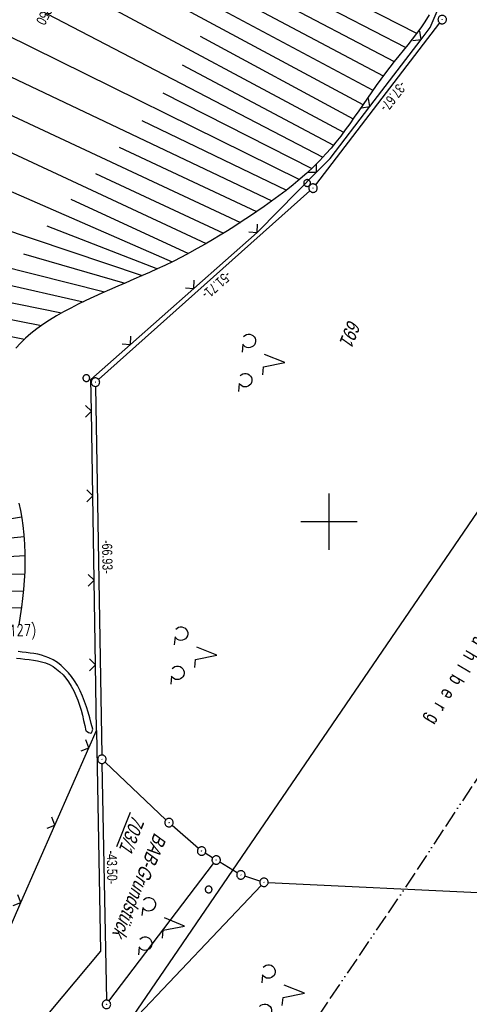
# Model space of a CAD drawing. Extents: x 508366 to 508911, y 448017 to 448810.
# Tile 32 of 46: x 508645 to 508725, y 448314 to 448489. Entities that reach past the tile are written whole.
import ezdxf

# ---------------------------------------------------------------- set-up
doc = ezdxf.new("R2010")
doc.units = 0
doc.header["$LTSCALE"] = 10
doc.header["$MEASUREMENT"] = 0
doc.linetypes.add('ACAD_ISO13W100', pattern=[36, 12, -3, 12, -3, 0, -3, 0, -3])
doc.linetypes.add('LT00', pattern=[0])
doc.layers.get('0').update_dxf_attribs({"linetype": 'LT00'})
for name, color, linetype in [('--EK_Haltung-Text', 140, 'LT00'), ('--EK_Schacht-Text', 5, 'LT00'), ('--EL_DFK_AB_L', 21, 'LT00'), ('--EL_DFK_AB_P', 7, 'LT00'), ('ABSTAND', 8, 'LT00'), ('AS_TEXT_A', 152, 'Continuous'), ('DFK_AB_FLNR', 7, 'Continuous'), ('DFK_AB_L', 21, 'LT00'), ('DFK_AB_P', 7, 'LT00'), ('DFK_BES-NAME', 255, 'LT00'), ('DFK_FLUR_NR', 250, 'LT00'), ('DFK_KATASTER', 250, 'LT00'), ('DFK_NUTZUNG', 250, 'LT00'), ('DFK_VERMPKT', 252, 'LT00'), ('GASLTG', 250, 'ACAD_ISO13W100'), ('STROM_FREILTG', 80, 'STROMFREILEITUNG'), ('V125_BOESCH', 250, 'LT00'), ('V125_BOSCHUNG', 250, 'LT00'), ('V125_RASTER', 250, 'LT00'), ('V125_RAUHGE', 250, 'LT00'), ('V125_ZAUN', 40, 'LT00')]:
    doc.layers.add(name, color=color, linetype=linetype)
doc.styles.add('Haltungsbeschriftung', font='ARIAL.TTF', dxfattribs={"width": 0.75})
doc.styles.add('schachtbeschriftung', font='romans.shx', dxfattribs={"width": 0.75, "height": 2})
doc.styles.get("Standard").update_dxf_attribs({"font": 'ARIAL.TTF'})
doc.styles.add('Strom', font='txt-alt.shx')
doc.styles.add('UNIR-O', font='unir_o.shx', dxfattribs={"height": 2.5})
doc.linetypes.add('STROMFREILEITUNG', pattern='A,12.7,-5.5,["xx",Strom,S=2.5,R=0,X=-2.6,Y=-0.85],-4.35', length=22.55)

# ---------------------------------------------------------------- blocks, each defined once
blk = doc.blocks.new('SYMB7010')
at = {"color": 0, "linetype": 'ByBlock'}
for points in [[(-0.031408, 0.499213), (-0.093728, 0.49134), (-0.15457, 0.475719), (-0.212975, 0.452595), (-0.268021, 0.422333), (-0.31884, 0.385411), (-0.36463, 0.342411), (-0.40467, 0.29401), (-0.438329, 0.240973), (-0.465074, 0.184136), (-0.484486, 0.124395), (-0.496256, 0.062692), (-0.5002, 0)], [(-0.5002, 0), (-0.496256, -0.062692), (-0.484486, -0.124395), (-0.465075, -0.184136), (-0.438329, -0.240973), (-0.404671, -0.29401), (-0.36463, -0.342411), (-0.31884, -0.385411), (-0.268021, -0.422333), (-0.212975, -0.452595), (-0.154571, -0.475719), (-0.093728, -0.49134), (-0.031408, -0.499213), (0.031408, -0.499213)], [(0.5002, 0), (0.496256, 0.062692), (0.484485, 0.124395), (0.465074, 0.184136), (0.438329, 0.240973), (0.40467, 0.29401), (0.36463, 0.342411), (0.31884, 0.385411), (0.268021, 0.422333), (0.212975, 0.452595), (0.15457, 0.475719), (0.093728, 0.49134), (0.031408, 0.499213), (-0.031408, 0.499213)], [(0.031408, -0.499213), (0.093728, -0.491341), (0.15457, -0.475719), (0.212975, -0.452595), (0.268021, -0.422333), (0.31884, -0.385411), (0.36463, -0.342411), (0.404671, -0.294011), (0.438329, -0.240974), (0.465075, -0.184136), (0.484486, -0.124395), (0.496256, -0.062692), (0.500201, 0)]]:
    blk.add_lwpolyline(points, dxfattribs=at)
blk = doc.blocks.new('SYMB7201')
at = {"color": 0, "linetype": 'ByBlock'}
for p, q in [((0, 0.385), (-0.11, 0.015)), ((-0.255, -0.385), (-0.115, -0.385)), ((0.445, -0.385), (0.585, -0.385))]:
    blk.add_line(p, q, dxfattribs=at)
for points in [[(0.25, 0.015), (0.11, 0.015), (0, 0.385)], [(-0.393816, -0.383308), (-0.416239, -0.362945), (-0.432849, -0.337617), (-0.442589, -0.308936), (-0.444836, -0.27873), (-0.439449, -0.248923), (-0.426769, -0.221415), (-0.407606, -0.197958), (-0.38318, -0.180047), (-0.355047, -0.168823), (-0.325, -0.165), (-0.294953, -0.168823), (-0.26682, -0.180047), (-0.242394, -0.197959), (-0.223231, -0.221415), (-0.210551, -0.248923), (-0.205164, -0.27873), (-0.207411, -0.308936), (-0.21715, -0.337617), (-0.233761, -0.362945), (-0.256184, -0.383308)], [(0.306185, -0.383308), (0.283761, -0.362945), (0.267151, -0.337617), (0.257411, -0.308936), (0.255164, -0.27873), (0.260552, -0.248923), (0.273231, -0.221415), (0.292394, -0.197958), (0.31682, -0.180047), (0.344953, -0.168823), (0.375, -0.165), (0.405047, -0.168823), (0.43318, -0.180047), (0.457606, -0.197959), (0.476769, -0.221415), (0.489449, -0.248923), (0.494836, -0.27873), (0.492589, -0.308936), (0.48285, -0.337617), (0.466239, -0.362945), (0.443816, -0.383308)]]:
    blk.add_lwpolyline(points, dxfattribs=at)
blk = doc.blocks.new('SYMB0003')
at = {"color": 0, "linetype": 'ByBlock'}
for p, q in [((-0.015712, 0), (0.010166, 0.012015)), ((0, -0.021257), (-0.015712, 0)), ((0.010166, 0.012015), (0, -0.021257))]:
    blk.add_line(p, q, dxfattribs=at)
for points in [[(-0.031395, 0.499013), (-0.093691, 0.491144), (-0.154509, 0.475528), (-0.21289, 0.452414), (-0.267913, 0.422164), (-0.318712, 0.385257), (-0.364484, 0.342274), (-0.404509, 0.293893), (-0.438154, 0.240877), (-0.464888, 0.184062), (-0.484292, 0.124345), (-0.496058, 0.062667), (-0.5, 0)], [(-0.5, 0), (-0.496058, -0.062667), (-0.484292, -0.124345), (-0.464888, -0.184062), (-0.438154, -0.240877), (-0.404509, -0.293893), (-0.364485, -0.342274), (-0.318712, -0.385257), (-0.267914, -0.422164), (-0.21289, -0.452414), (-0.154509, -0.475529), (-0.093691, -0.491144), (-0.031395, -0.499014), (0.031395, -0.499014)], [(0.5, 0), (0.496057, 0.062667), (0.484292, 0.124345), (0.464888, 0.184062), (0.438153, 0.240877), (0.404509, 0.293893), (0.364484, 0.342274), (0.318712, 0.385257), (0.267913, 0.422164), (0.21289, 0.452414), (0.154509, 0.475528), (0.093691, 0.491144), (0.031395, 0.499013), (-0.031395, 0.499013)], [(0.031395, -0.499014), (0.093691, -0.491144), (0.154509, -0.475529), (0.21289, -0.452414), (0.267914, -0.422164), (0.318712, -0.385257), (0.364485, -0.342274), (0.404509, -0.293893), (0.438154, -0.240877), (0.464889, -0.184062), (0.484292, -0.124345), (0.496058, -0.062667), (0.5, 0)]]:
    blk.add_lwpolyline(points, dxfattribs=at)
blk = doc.blocks.new('SYMB0024')
at = {"color": 0, "linetype": 'ByBlock'}
for p, q in [((-0.5, 0.5), (0, 0)), ((0, 0), (0.5, 0.5))]:
    blk.add_line(p, q, dxfattribs=at)

msp = doc.modelspace()

# ---------------------------------------------------------------- linework, layer by layer
at = {"layer": '--EL_DFK_AB_L'}
for p, q in [((508719.6, 448488.52), (508697.62, 448459.8)), ((508696.6, 448458.71), (508659.14, 448425.28)), ((508658.59, 448424.03), (508659.72, 448358.61)), ((508659.74, 448357.11), (508660.52, 448315.12)), ((508671.08, 448347.13), (508660.28, 448357.35)), ((508676.84, 448342.06), (508672.19, 448346.13)), ((508679.35, 448340.38), (508678.04, 448341.18)), ((508660.98, 448314.97), (508679.54, 448339.39)), ((508683.73, 448337.73), (508680.63, 448339.6)), ((508687.75, 448336.26), (508685.08, 448337.11)), ((508665.12, 448311.33), (508687.95, 448335.48))]:
    msp.add_line(p, q, dxfattribs=at)
at = {"layer": 'DFK_AB_L'}
for p, q in [((508719.6, 448488.52), (508697.62, 448459.8)), ((508696.6, 448458.71), (508659.14, 448425.28)), ((508658.59, 448424.03), (508659.72, 448358.61)), ((508659.74, 448357.11), (508660.52, 448315.12)), ((508671.08, 448347.13), (508660.28, 448357.35)), ((508676.84, 448342.06), (508672.19, 448346.13)), ((508679.35, 448340.38), (508678.04, 448341.18)), ((508660.98, 448314.97), (508679.54, 448339.39)), ((508683.73, 448337.73), (508680.63, 448339.6)), ((508687.75, 448336.26), (508685.08, 448337.11)), ((508665.12, 448311.33), (508687.95, 448335.48))]:
    msp.add_line(p, q, dxfattribs=at)
at = {"layer": 'DFK_KATASTER'}
msp.add_line((508689.21, 448335.99), (508733.61, 448333.9), dxfattribs=at)
at = {"layer": 'GASLTG', "ltscale": 0.025, "flags": 128}
msp.add_lwpolyline([(508829.58, 448509.13), (508815.58, 448489.57), (508788.21, 448447.58), (508743.49, 448380.52), (508713.38, 448334.92), (508684.57, 448292.36), (508672.95, 448274.68), (508664.36, 448261.8), (508662.53, 448254.94), (508662.16, 448247.9), (508661.91, 448233.84), (508662.16, 448203.25), (508660.94, 448126.78), (508660.23, 448085.78)], dxfattribs=at)
at = {"layer": 'STROM_FREILTG', "ltscale": 0.05, "flags": 128}
msp.add_lwpolyline([(508626.96, 448018.86), (508632.22, 448264), (508798.67, 448507.72), (508871.91, 448614.96)], dxfattribs=at)
at = {"layer": 'V125_BOESCH'}
for points in [[(508717.74, 448489.94), (508716.95, 448488.7), (508716.24, 448487.66), (508715.5, 448486.64), (508714.74, 448485.64), (508713.96, 448484.65), (508713.16, 448483.66), (508712.37, 448482.67), (508711.57, 448481.68), (508710.78, 448480.69), (508710, 448479.68), (508709.18, 448478.57), (508708.37, 448477.45), (508707.58, 448476.32), (508706.8, 448475.19), (508706.03, 448474.05), (508705.25, 448472.91), (508704.47, 448471.78), (508703.68, 448470.65), (508702.88, 448469.54), (508702.06, 448468.44), (508701.22, 448467.36), (508700.35, 448466.3), (508699.45, 448465.27), (508698.37, 448464.11), (508697.24, 448462.98), (508696.07, 448461.89), (508694.86, 448460.84), (508693.63, 448459.81), (508692.37, 448458.82), (508691.1, 448457.85), (508689.8, 448456.9), (508688.5, 448455.98), (508687.19, 448455.07), (508685.88, 448454.19), (508684.59, 448453.33), (508683.29, 448452.48), (508681.99, 448451.65), (508680.68, 448450.84), (508679.35, 448450.04), (508678.01, 448449.25), (508676.64, 448448.47), (508675.25, 448447.71), (508673.83, 448446.96), (508672.37, 448446.22), (508670.87, 448445.5), (508669.53, 448444.87), (508668.16, 448444.26), (508666.77, 448443.64), (508665.36, 448443.03), (508663.95, 448442.42), (508662.53, 448441.8), (508661.1, 448441.18), (508659.69, 448440.56), (508658.29, 448439.92), (508656.9, 448439.27), (508655.54, 448438.61), (508654.21, 448437.94), (508652.91, 448437.24), (508651.65, 448436.53), (508650.44, 448435.8), (508649.28, 448435.04), (508648.18, 448434.25), (508647.14, 448433.44), (508646.18, 448432.6), (508645.28, 448431.72), (508644.47, 448430.81)], [(508645.02, 448403.31), (508645.29, 448401.98), (508645.52, 448400.65), (508645.72, 448399.33), (508645.91, 448397.67), (508646.03, 448396.03), (508646.09, 448394.4), (508646.09, 448392.79), (508646.05, 448391.18), (508645.96, 448389.59), (508645.83, 448388), (508645.66, 448386.42), (508645.46, 448384.85), (508645.24, 448383.29), (508645, 448381.73)]]:
    msp.add_lwpolyline(points, dxfattribs=at)
at = {"layer": 'V125_BOSCHUNG'}
for p, q in [((508656.84, 448513.56), (508713.58, 448484.18)), ((508654.21, 448508.53), (508709.59, 448479.14)), ((508651.46, 448503.41), (508706.01, 448474.03)), ((508686.84, 448501.4), (508715.52, 448486.68)), ((508648.59, 448498.08), (508702.58, 448469.13)), ((508683.55, 448496.36), (508711.56, 448481.68)), ((508645.6, 448492.46), (508698.92, 448464.68)), ((508680.3, 448491.28), (508707.76, 448476.58)), ((508642.6, 448486.56), (508694.76, 448460.75)), ((508677.17, 448486.16), (508704.3, 448471.53)), ((508639.78, 448480.74), (508689.88, 448456.95)), ((508673.95, 448481.07), (508700.8, 448466.84)), ((508637.16, 448475.14), (508684.3, 448453.14)), ((508670.5, 448476.1), (508696.92, 448462.68)), ((508666.8, 448471.23), (508692.44, 448458.86)), ((508634.63, 448469.7), (508678.2, 448449.36)), ((508662.81, 448466.48), (508687.16, 448455.05)), ((508631.86, 448463.73), (508672.21, 448446.15)), ((508658.6, 448461.82), (508681.31, 448451.23)), ((508654.2, 448457.25), (508675.1, 448447.63)), ((508629, 448456.41), (508666.88, 448443.69)), ((508649.97, 448452.53), (508669.58, 448444.9)), ((508626.92, 448449.24), (508660.21, 448440.79)), ((508645.82, 448447.54), (508663.78, 448442.34)), ((508625.44, 448442.64), (508652.58, 448437.06)), ((508641.26, 448442.46), (508656.4, 448439.03)), ((508624.26, 448436.52), (508646.01, 448432.44)), ((508636.92, 448437.2), (508649.03, 448434.86)), ((508628.9, 448398.16), (508645.48, 448400.91)), ((508637.57, 448396.56), (508645.93, 448397.4)), ((508629.38, 448393.14), (508646.09, 448394.01)), ((508637.74, 448390.57), (508646.03, 448390.78)), ((508629.5, 448387.41), (508645.8, 448387.74)), ((508637.51, 448384.57), (508645.45, 448384.79))]:
    msp.add_line(p, q, dxfattribs=at)
at = {"layer": 'V125_RASTER'}
for p, q in [((508700, 448395), (508700, 448405)), ((508705, 448400), (508695, 448400))]:
    msp.add_line(p, q, dxfattribs=at)
at = {"layer": 'V125_RAUHGE'}
for points in [[(508658.09, 448363.21), (508657.83, 448364.21), (508657.57, 448365.21), (508657.29, 448366.2), (508656.99, 448367.18), (508656.66, 448368.14), (508656.29, 448369.09), (508655.87, 448370.02), (508655.39, 448370.93), (508654.86, 448371.81), (508654.35, 448372.53), (508653.79, 448373.23), (508653.18, 448373.88), (508652.53, 448374.48), (508651.83, 448375.02), (508651.1, 448375.49), (508650.33, 448375.88), (508649.69, 448376.13), (508649.03, 448376.33), (508648.36, 448376.49), (508647.68, 448376.62), (508646.98, 448376.72), (508646.29, 448376.81), (508645.59, 448376.89), (508644.89, 448376.97)], [(508644.57, 448375.8), (508645.32, 448375.72), (508646.07, 448375.65), (508646.83, 448375.57), (508647.58, 448375.47), (508648.32, 448375.35), (508649.04, 448375.18), (508649.74, 448374.96), (508650.41, 448374.67), (508651.07, 448374.3), (508651.7, 448373.87), (508652.28, 448373.37), (508652.83, 448372.82), (508653.34, 448372.24), (508653.8, 448371.62), (508654.3, 448370.84), (508654.74, 448370.03), (508655.13, 448369.2), (508655.47, 448368.34), (508655.77, 448367.47), (508656.03, 448366.58), (508656.27, 448365.68), (508656.48, 448364.77), (508656.69, 448363.85), (508656.88, 448362.93)], [(508656.88, 448362.93), (508657.12, 448362.77), (508657.35, 448362.64), (508657.56, 448362.54), (508657.74, 448362.5), (508657.88, 448362.55), (508657.96, 448362.66), (508658.02, 448362.81), (508658.05, 448363), (508658.09, 448363.21)]]:
    msp.add_lwpolyline(points, dxfattribs=at)
at = {"layer": 'V125_ZAUN'}
for p, q in [((508707.2, 448473.67), (508716.3, 448485.6)), ((508676.01, 448441.41), (508687.24, 448451.35)), ((508664.78, 448431.47), (508676.01, 448441.41)), ((508658.1, 448404.63), (508657.86, 448419.62)), ((508658.34, 448389.63), (508658.1, 448404.63)), ((508658.58, 448374.63), (508658.34, 448389.63)), ((508658.77, 448362.97), (508659.49, 448323.8)), ((508651.39, 448346.18), (508657.42, 448359.91)), ((508645.35, 448332.45), (508651.39, 448346.18)), ((508639.31, 448318.72), (508645.35, 448332.45)), ((508659.49, 448323.8), (508621.73, 448278.74))]:
    msp.add_line(p, q, dxfattribs=at)
for points in [[(508716.3, 448485.6), (508717.91, 448487.7), (508722.75, 448499.06)], [(508697.78, 448462.03), (508700.2, 448464.49), (508707.2, 448473.67)], [(508687.24, 448451.35), (508687.48, 448451.56), (508697.78, 448462.03)], [(508657.86, 448419.62), (508657.77, 448425.27), (508664.78, 448431.47)], [(508657.42, 448359.91), (508658.77, 448362.98), (508658.58, 448374.63)]]:
    msp.add_lwpolyline(points, dxfattribs=at)

# ---------------------------------------------------------------- block references
at = {"layer": '--EL_DFK_AB_P', "xscale": 1.500000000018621, "yscale": 1.5, "zscale": 1.5, "rotation": 264.7377099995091}
for p in [(508720.06, 448489.12), (508697.16, 448459.21), (508658.58, 448424.78), (508659.73, 448357.86), (508671.62, 448346.62), (508677.4, 448341.57), (508679.99, 448339.99), (508684.37, 448337.34), (508688.46, 448336.03), (508660.53, 448314.37)]:
    msp.add_blockref('SYMB0003', p, dxfattribs=at)
at = {"layer": 'DFK_AB_P', "xscale": 1.500000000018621, "yscale": 1.5, "zscale": 1.5, "rotation": 264.7377099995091}
for p in [(508720.06, 448489.12), (508697.16, 448459.21), (508658.58, 448424.78), (508659.73, 448357.86), (508671.62, 448346.62), (508677.4, 448341.57), (508679.99, 448339.99), (508684.37, 448337.34), (508688.46, 448336.03), (508660.53, 448314.37)]:
    msp.add_blockref('SYMB0003', p, dxfattribs=at)
at = {"layer": 'DFK_NUTZUNG', "xscale": 10.00000000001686, "yscale": 10, "zscale": 10, "rotation": 264.7377100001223}
for p in [(508688.31, 448428.6), (508676.29, 448376.67), (508670.56, 448328.63), (508691.79, 448316.7)]:
    msp.add_blockref('SYMB7201', p, dxfattribs=at)
at = {"layer": 'DFK_VERMPKT', "xscale": 1.200000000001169, "yscale": 1.200000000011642, "zscale": 1.2, "rotation": 264.7377100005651}
for p in [(508696.1, 448460.12), (508656.96, 448425.5), (508678.65, 448334.76)]:
    msp.add_blockref('SYMB7010', p, dxfattribs=at)
at = {"layer": 'V125_ZAUN', "yscale": 2.099999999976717, "zscale": 2.1}
for p, xscale, rotation in [((508716.3, 448485.6), 2.099999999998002, 52.66417999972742), ((508707.2, 448473.67), 2.099999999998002, 52.66417999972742), ((508697.78, 448462.03), 2.100000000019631, 45.47415999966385), ((508687.24, 448451.35), 2.099999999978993, 41.50512000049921), ((508676.01, 448441.41), 2.099999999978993, 41.50512000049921), ((508664.78, 448431.47), 2.099999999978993, 41.50512000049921), ((508657.86, 448419.62), 2.099999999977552, 90.91806000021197), ((508658.1, 448404.63), 2.099999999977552, 90.91806000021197), ((508658.34, 448389.63), 2.099999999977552, 90.91806000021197), ((508658.58, 448374.63), 2.099999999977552, 90.91806000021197), ((508657.42, 448359.91), 2.099999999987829, 66.26420999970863), ((508651.39, 448346.18), 2.099999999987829, 66.26420999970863), ((508645.35, 448332.45), 2.099999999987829, 66.26420999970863)]:
    msp.add_blockref('SYMB0024', p, dxfattribs=dict(at, xscale=xscale, rotation=rotation))

# ---------------------------------------------------------------- texts
at = {"layer": '--EK_Haltung-Text', "style": 'Haltungsbeschriftung', "width": 0.75}
msp.add_text('KMZR DN 350', height=1.8, rotation=-117.3248, dxfattribs=at).set_placement((508653.61, 448499.69))
at = {"layer": '--EK_Schacht-Text', "style": 'schachtbeschriftung', "width": 0.75}
msp.add_text('Z=382.97(v.127)', height=2, rotation=1.3478, dxfattribs=at).set_placement((508630.74, 448379.42))
at = {"layer": 'ABSTAND', "width": 0.75}
for s, rotation, p in [('-37.67-', -127.4382, (508712.53, 448478.36)), ('-51.71-', -138.254, (508681.72, 448444.64)), ('-66.93-', -89.0148, (508659.74, 448396.75)), ('-43.50-', -88.948, (508660.58, 448341.65))]:
    msp.add_text(s, height=1.8, rotation=rotation, dxfattribs=at).set_placement(p)
at = {"layer": 'AS_TEXT_A', "insert": (508590.68, 448321.17), "char_height": 5, "attachment_point": 1, "rotation": 248.1984, "style": 'UNIR-O'}
msp.add_mtext('\\pi-37.619;Parkplatz Harberhof', dxfattribs=at)
at = {"layer": 'DFK_AB_FLNR', "oblique": 13.754, "width": 0.75}
msp.add_text('%%U703/1', height=2.5, rotation=248.1984, dxfattribs=at).set_placement((508665.18, 448348.13))
at = {"layer": 'DFK_AB_FLNR', "insert": (508669.01, 448344.98), "char_height": 2.5, "attachment_point": 7, "rotation": 247.428}
msp.add_mtext('{\\Q13.754;\\W0.75;BAB-Grundstück}', dxfattribs=at)
at = {"layer": 'DFK_BES-NAME', "width": 0.75}
msp.add_text('I  m   M  ü  h  l  b  e  r  g', height=2.5, rotation=239.3989, dxfattribs=at).set_placement((508731.07, 448388.67))
at = {"layer": 'DFK_FLUR_NR', "oblique": 13.754, "width": 0.75}
msp.add_text('691', height=2.5, rotation=248.1984, dxfattribs=at).set_placement((508703.45, 448436.05))

doc.saveas('drawing.dxf')
